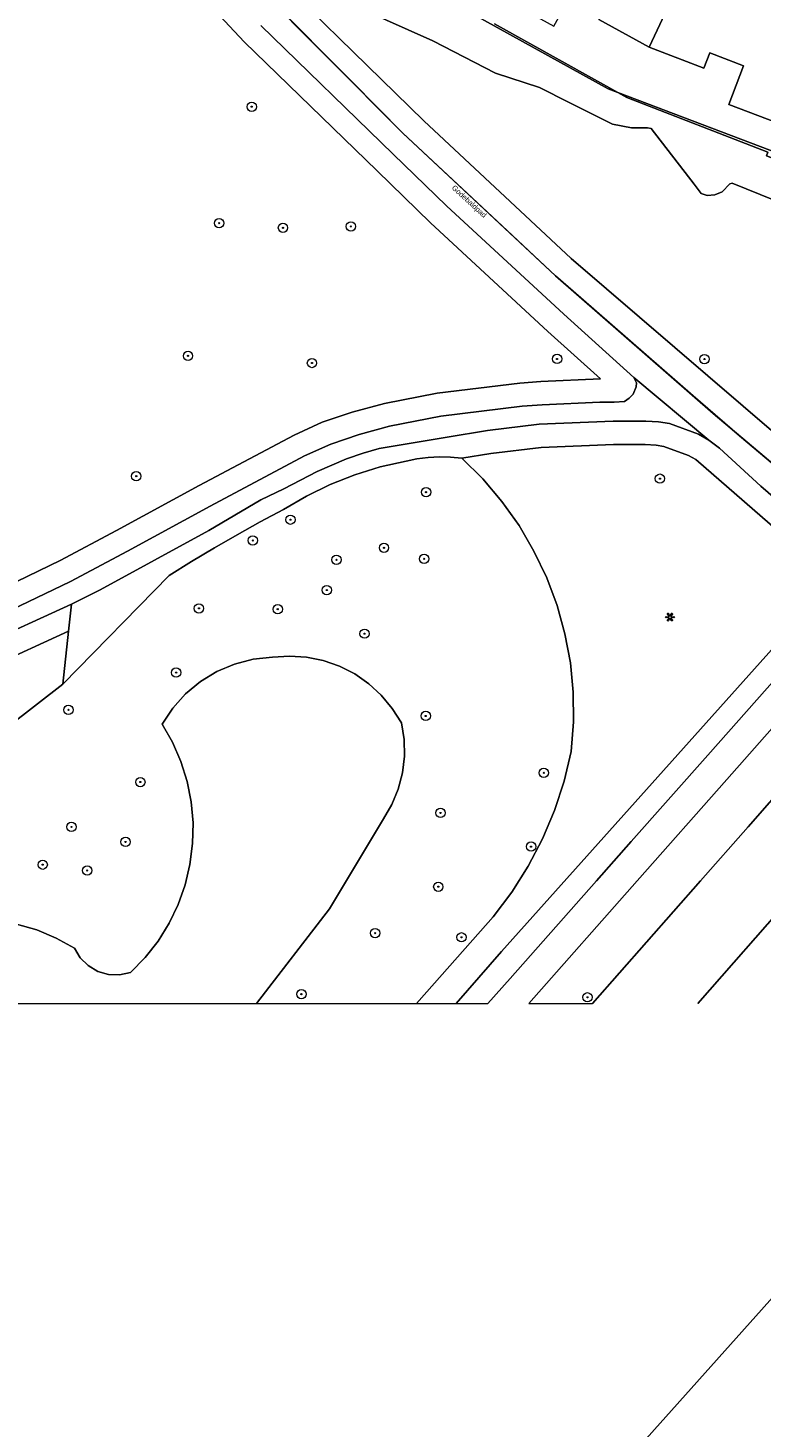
# Model space of a CAD drawing. Header units: metres. Extents: x 207466 to 209466, y 475780 to 477780.
# Tile 52 of 189: x 208136 to 208198, y 476153 to 476273. Entities that reach past the tile are written whole.
import ezdxf

# ---------------------------------------------------------------- set-up
doc = ezdxf.new("R2010")
doc.units = ezdxf.units.M
doc.layers.get('0').update_dxf_attribs({"color": 253, "linetype": 'CONTINUOUS'})
for name, color, linetype, lineweight, true_color in [('B-RO-GR-BEPLANTING_CULTUUR_BODEMBEDEKKER-GV', 7, 'CONTINUOUS', 0, 0x6d8a47), ('B-RO-GR-BEPLANTING_CULTUUR_BOSPLANTSOEN-GV', 7, 'CONTINUOUS', 0, 0x6d8a47), ('B-RO-GR-BOOM-S', 7, 'CONTINUOUS', 0, 0x6d8a47), ('B-RO-OG-BEBOUWING-GV', 7, 'CONTINUOUS', 0, 0xa50000)]:
    doc.layers.add(name, color=color, linetype=linetype, lineweight=lineweight, true_color=true_color)
for name, color, linetype, lineweight in [('B-RO-IE-KUNSTOBJECT-S', 253, 'CONTINUOUS', 0), ('B-RO-OG-TERREIN_CULTUURSCHEIDING-GV', 253, 'CONTINUOUS', 0), ('B-RO-OG-TERREIN_ERF-GV', 253, 'CONTINUOUS', 0), ('B-RO-OG-TOPOGRAFIE-T18', 7, 'CONTINUOUS', 0), ('B-RO-VH-VERHARDING_ASFALT-GV', 253, 'CONTINUOUS', 0), ('B-RO-VH-VERHARDING_TEGEL-GV', 253, 'CONTINUOUS', 0), ('B-WE-KG-GRENS_PERCEEL-GV', 150, 'CONTINUOUS', 18)]:
    doc.layers.add(name, color=color, linetype=linetype, lineweight=lineweight)
doc.styles.add('NLCS-ISO-M200-T18', font='NLCS-ISO.ttf', dxfattribs={"height": 1.8})

# ---------------------------------------------------------------- blocks, each defined once
blk = doc.blocks.new('SIE-KUNSTOBJECT-SO1')
at = {"color": 0, "linetype": 'ByBlock', "lineweight": -2, "extrusion": (0, 0, -1), "flags": 128}
blk.add_lwpolyline([(-0.2657, -0.73, -0.7002), (0.2657, -0.73), (0.557, -1.5303, 1), (1.0468, -1.2475), (0.4994, -0.5951, -0.7002), (0.7651, -0.1349), (1.6037, -0.2828, 1), (1.6037, 0.2828), (0.7651, 0.1349, -0.7002), (0.4994, 0.5951), (1.0468, 1.2475, 1), (0.557, 1.5303), (0.2657, 0.73, -0.7002), (-0.2657, 0.73), (-0.557, 1.5303, 1), (-1.0468, 1.2475), (-0.4994, 0.5951, -0.7002), (-0.7651, 0.1349), (-1.6037, 0.2828, 1), (-1.6037, -0.2828), (-0.7651, -0.1349, -0.7002), (-0.4994, -0.5951), (-1.0468, -1.2475, 1), (-0.557, -1.5303), (-0.2657, -0.73)], format="xyb", dxfattribs=at)
blk = doc.blocks.new('SGR-BOOM_01-SO1')
at = {"linetype": 'Continuous'}
h = blk.add_hatch(color=0, dxfattribs=at)
edge = h.paths.add_edge_path()
edge.add_arc((0, 0), 0.25, 0, 360)
at = {"color": 0, "linetype": 'ByBlock', "lineweight": -2}
for radius in [2, 0.25]:
    blk.add_circle((0, 0), radius, dxfattribs=at)

msp = doc.modelspace()

# ---------------------------------------------------------------- linework, layer by layer
at = {"layer": 'B-RO-GR-BEPLANTING_CULTUUR_BODEMBEDEKKER-GV', "flags": 128}
for points in [[(208215.36, 476256.64), (208185.35, 476268.04), (208160.02, 476282.05)], [(208164.21, 476274.87), (208170.31, 476272.15), (208175.67, 476269.39), (208179.45, 476268.14), (208181.99, 476266.85), (208185.72, 476265), (208187.36, 476264.7), (208188.71, 476264.69), (208189.05, 476264.64), (208192.74, 476259.86), (208193.33, 476259.04), (208193.85, 476258.87), (208194.51, 476258.94), (208195.13, 476259.21), (208195.79, 476259.89), (208196, 476259.93), (208203.19, 476257.02)]]:
    msp.add_lwpolyline(points, dxfattribs=at)
at = {"layer": 'B-RO-GR-BEPLANTING_CULTUUR_BOSPLANTSOEN-GV', "flags": 128}
for points in [[(208155.16, 476189.55), (208168.89, 476189.55), (208173.74, 476195.03), (208175.49, 476197), (208177.08, 476199.11), (208178.49, 476201.35), (208179.71, 476203.69), (208180.74, 476206.12), (208181.56, 476208.63), (208182.18, 476211.19), (208182.38, 476213.72), (208182.35, 476216.26), (208182.11, 476218.78), (208181.64, 476221.27), (208180.96, 476223.71), (208180.08, 476226.09), (208178.98, 476228.38), (208177.7, 476230.56), (208176.23, 476232.63), (208174.58, 476234.56), (208172.78, 476236.34), (208171.82, 476236.43), (208170.86, 476236.45), (208169.9, 476236.4), (208168.94, 476236.28), (208168, 476236.08), (208165.78, 476235.59), (208163.61, 476234.92), (208161.49, 476234.09), (208159.45, 476233.09), (208157.49, 476231.94), (208155.49, 476230.88), (208153.51, 476229.78), (208151.55, 476228.65), (208149.6, 476227.48), (208147.67, 476226.29), (208138.55, 476216.96), (208133.95, 476213.38)], [(208134.58, 476196.37), (208136.31, 476195.87), (208137.97, 476195.17), (208139.54, 476194.3), (208140.04, 476193.48), (208140.72, 476192.81), (208141.55, 476192.32), (208142.47, 476192.06), (208143.42, 476192.02), (208144.36, 476192.23), (208145.61, 476193.51), (208146.72, 476194.92), (208147.67, 476196.45), (208148.45, 476198.06), (208149.05, 476199.75), (208149.46, 476201.5), (208149.69, 476203.28), (208149.72, 476205.07), (208149.56, 476206.86), (208149.21, 476208.62), (208148.67, 476210.33), (208147.95, 476211.97), (208147.06, 476213.53), (208147.98, 476214.91), (208149.08, 476216.13), (208150.36, 476217.18), (208151.77, 476218.04), (208153.29, 476218.68), (208154.89, 476219.09), (208156.53, 476219.27), (208158, 476219.37), (208159.46, 476219.28), (208160.9, 476218.99), (208162.29, 476218.51), (208163.6, 476217.84), (208164.8, 476217), (208165.88, 476216.01), (208166.82, 476214.88), (208167.6, 476213.63), (208167.83, 476212.22), (208167.87, 476210.78), (208167.7, 476209.35), (208167.34, 476207.96), (208166.79, 476206.63), (208166.06, 476205.4), (208161.42, 476197.68), (208155.16, 476189.55)]]:
    msp.add_lwpolyline(points, dxfattribs=at)
at = {"layer": 'B-RO-OG-BEBOUWING-GV', "flags": 128}
for points in [[(208135.76, 476300.37), (208160.02, 476282.05), (208185.35, 476268.04), (208215.36, 476256.64), (208217.34, 476261.86), (208218.08, 476261.58), (208219.75, 476265.98), (208219.01, 476266.26), (208221.68, 476273.27), (208210.83, 476277.39), (208204.47, 476279.84), (208194.49, 476283.63), (208185.18, 476288.8), (208179.21, 476292.1), (208169.9, 476297.28), (208161.38, 476303.7), (208155.91, 476307.78), (208146.63, 476314.78), (208142.09, 476308.77), (208141.48, 476309.22), (208138.63, 476305.45), (208139.24, 476304.99), (208135.76, 476300.37)], [(208188.86, 476271.6), (208194.49, 476283.63), (208185.18, 476288.8), (208185.87, 476290.06), (208179.91, 476293.36), (208179.21, 476292.1), (208169.9, 476297.28), (208162.66, 476286.1), (208167.05, 476283.67), (208167.61, 476284.7), (208170.33, 476283.2), (208168.6, 476280.07), (208180.68, 476273.4), (208182.4, 476276.52), (208185.12, 476275.02), (208184.55, 476273.99), (208188.86, 476271.6)], [(208211.34, 476278.74), (208204.99, 476281.19), (208204.47, 476279.84), (208194.49, 476283.63), (208188.86, 476271.6), (208193.57, 476269.81), (208194.07, 476271.11), (208196.96, 476270.01), (208195.71, 476266.7), (208208.61, 476261.8), (208209.86, 476265.11), (208212.76, 476264), (208212.27, 476262.71), (208216.98, 476260.91), (208217.34, 476261.86), (208218.08, 476261.58), (208219.75, 476265.98), (208219.01, 476266.26), (208221.68, 476273.27), (208210.83, 476277.39), (208211.34, 476278.74)]]:
    msp.add_lwpolyline(points, dxfattribs=at)
at = {"layer": 'B-RO-OG-TERREIN_CULTUURSCHEIDING-GV', "flags": 128}
for points in [[(208155, 476277.04), (208167.72, 476264.24), (208180.84, 476251.98), (208194.37, 476240.18), (208208.96, 476227.87), (208209.64, 476228.63), (208244.08, 476267.56), (208243.96, 476267.64), (208242.2, 476267.2), (208226.32, 476248.72), (208225.32, 476249.78), (208208.67, 476230.73), (208182.18, 476253.47), (208169.52, 476265.3), (208138, 476296.09)], [(208138, 476296.09), (208169.52, 476265.3), (208182.18, 476253.47), (208208.67, 476230.73), (208225.32, 476249.78)], [(208132.67, 476224.85), (208138.31, 476227.57), (208143.15, 476230.14), (208150.25, 476234.01), (208158.4, 476238.33), (208160.81, 476239.43), (208163.39, 476240.3), (208166.14, 476241.04), (208170.67, 476241.91), (208177.78, 476242.79), (208179.57, 476242.93), (208184.68, 476243.15), (208180.18, 476247.22), (208170.11, 476256.54), (208165.52, 476261), (208154.12, 476272.08), (208139.01, 476288.22)], [(208139.01, 476288.22), (208154.12, 476272.08), (208165.52, 476261), (208170.11, 476256.54), (208180.18, 476247.22), (208184.68, 476243.15), (208179.57, 476242.93), (208177.78, 476242.79), (208170.67, 476241.91), (208166.14, 476241.04), (208163.39, 476240.3), (208160.81, 476239.43), (208158.4, 476238.33), (208150.25, 476234.01), (208143.15, 476230.14), (208138.31, 476227.57), (208132.67, 476224.85)], [(208203.19, 476257.02), (208196, 476259.93), (208195.79, 476259.89), (208195.13, 476259.21), (208194.51, 476258.94), (208193.85, 476258.87), (208193.33, 476259.04), (208192.74, 476259.86), (208189.05, 476264.64), (208188.71, 476264.69), (208187.36, 476264.7), (208185.72, 476265), (208181.99, 476266.85), (208179.45, 476268.14), (208175.67, 476269.39), (208170.31, 476272.15), (208164.21, 476274.87)], [(208166.91, 476262.44), (208155.55, 476273.48)], [(208133.44, 476223), (208139.21, 476225.78), (208144.09, 476228.37), (208151.19, 476232.24), (208159.28, 476236.54), (208161.55, 476237.56), (208163.98, 476238.38), (208166.59, 476239.09), (208170.98, 476239.94), (208177.98, 476240.8), (208179.69, 476240.93), (208184.62, 476241.15), (208185.85, 476241.15), (208186.76, 476241.22), (208187.14, 476241.49), (208187.48, 476241.84), (208187.76, 476242.48), (208187.79, 476242.81), (208187.55, 476243.26), (208181.53, 476248.7), (208171.48, 476257.99), (208166.91, 476262.44)], [(208207.47, 476226.18), (208198.45, 476233.94), (208194.9, 476237.21), (208193.98, 476237.89), (208193.11, 476238.41), (208190.62, 476239.31), (208189.68, 476239.45), (208188.58, 476239.51), (208185.78, 476239.53), (208179.43, 476239.27), (208175, 476238.73), (208171.54, 476238.16), (208165.7, 476237.19), (208164.31, 476236.79), (208162.89, 476236.29), (208160.38, 476235.21), (208157.52, 476233.72), (208155.55, 476232.77), (208151.09, 476230.14), (208141.76, 476225.06), (208139.29, 476223.81), (208139.04, 476221.5), (208138.55, 476216.96), (208147.67, 476226.29), (208149.6, 476227.48), (208151.55, 476228.65), (208153.51, 476229.78), (208155.49, 476230.88), (208157.49, 476231.94), (208159.45, 476233.09), (208161.49, 476234.09), (208163.61, 476234.92), (208165.78, 476235.59), (208168, 476236.08), (208168.94, 476236.28), (208169.9, 476236.4), (208170.86, 476236.45), (208171.82, 476236.43), (208172.78, 476236.34), (208175.28, 476236.75), (208179.59, 476237.27), (208185.81, 476237.53), (208188.52, 476237.51), (208189.48, 476237.46), (208190.12, 476237.36), (208192.25, 476236.59), (208192.87, 476236.22), (208204.74, 476225.92), (208176.2, 476194.03), (208172.31, 476189.55)], [(208168.89, 476189.55), (208172.31, 476189.55), (208176.2, 476194.03), (208204.74, 476225.92), (208192.87, 476236.22), (208192.25, 476236.59), (208190.12, 476237.36), (208189.48, 476237.46), (208188.52, 476237.51), (208185.81, 476237.53), (208179.59, 476237.27), (208175.28, 476236.75), (208172.78, 476236.34), (208174.58, 476234.56), (208176.23, 476232.63), (208177.7, 476230.56), (208178.98, 476228.38), (208180.08, 476226.09), (208180.96, 476223.71), (208181.64, 476221.27), (208182.11, 476218.78), (208182.35, 476216.26), (208182.38, 476213.72), (208182.18, 476211.19), (208181.56, 476208.63), (208180.74, 476206.12), (208179.71, 476203.69), (208178.49, 476201.35), (208177.08, 476199.11), (208175.49, 476197), (208173.74, 476195.03), (208168.89, 476189.55)], [(208172.31, 476189.55), (208175.03, 476189.55), (208176.95, 476191.71), (208184.35, 476200.08), (208187.32, 476203.45), (208193.89, 476210.88), (208207.41, 476226.11)], [(208139.04, 476221.5), (208139.29, 476223.81), (208131.52, 476220.28), (208127.76, 476218.86), (208124.34, 476217.91), (208121.4, 476216.97), (208108.69, 476213.68), (208108, 476213.43), (208107.58, 476213.08), (208107.17, 476212.54), (208106.84, 476211.79), (208105.34, 476207.34), (208105.86, 476207.33), (208108.9, 476211.51), (208108.97, 476211.62), (208109.02, 476211.67), (208109.28, 476211.77), (208121.96, 476215.05), (208124.91, 476216), (208128.39, 476216.96), (208132.28, 476218.43), (208139.04, 476221.5)], [(208178.53, 476189.55), (208184.01, 476189.55), (208193.27, 476200.08), (208197.36, 476204.73), (208207.94, 476216.78), (208212.5, 476221.97), (208211.9, 476222.49), (208209.51, 476224.59), (208209.35, 476224.41), (208195.53, 476208.79), (208187.83, 476200.08), (208178.53, 476189.55)], [(208138.55, 476216.96), (208139.04, 476221.5), (208132.28, 476218.43), (208128.39, 476216.96), (208124.91, 476216), (208121.96, 476215.05), (208109.28, 476211.77), (208109.02, 476211.67), (208108.97, 476211.62), (208108.9, 476211.51), (208105.86, 476207.33), (208115.86, 476207.29), (208129.38, 476206.45), (208133.95, 476213.38), (208138.55, 476216.96)], [(208114.87, 476189.55), (208155.16, 476189.55), (208161.42, 476197.68), (208166.06, 476205.4), (208166.79, 476206.63), (208167.34, 476207.96), (208167.7, 476209.35), (208167.87, 476210.78), (208167.83, 476212.22), (208167.6, 476213.63), (208166.82, 476214.88), (208165.88, 476216.01), (208164.8, 476217), (208163.6, 476217.84), (208162.29, 476218.51), (208160.9, 476218.99), (208159.46, 476219.28), (208158, 476219.37), (208156.53, 476219.27), (208154.89, 476219.09), (208153.29, 476218.68), (208151.77, 476218.04), (208150.36, 476217.18), (208149.08, 476216.13), (208147.98, 476214.91), (208147.06, 476213.53), (208147.95, 476211.97), (208148.67, 476210.33), (208149.21, 476208.62), (208149.56, 476206.86), (208149.72, 476205.07), (208149.69, 476203.28), (208149.46, 476201.5), (208149.05, 476199.75), (208148.45, 476198.06), (208147.67, 476196.45), (208146.72, 476194.92), (208145.61, 476193.51), (208144.36, 476192.23), (208143.42, 476192.02), (208142.47, 476192.06), (208141.55, 476192.32), (208140.72, 476192.81), (208140.04, 476193.48), (208139.54, 476194.3), (208137.97, 476195.17), (208136.31, 476195.87), (208134.58, 476196.37)], [(208215.28, 476214.89), (208212.79, 476212.05), (208202.29, 476200.08), (208201.09, 476198.71), (208193.04, 476189.55)]]:
    msp.add_lwpolyline(points, dxfattribs=at)
at = {"layer": 'B-RO-OG-TERREIN_ERF-GV', "flags": 128}
msp.add_lwpolyline([(208160.02, 476282.05), (208185.35, 476268.04), (208215.36, 476256.64), (208216.98, 476260.91), (208212.27, 476262.71), (208212.76, 476264), (208209.86, 476265.11), (208208.61, 476261.8), (208195.71, 476266.7), (208196.96, 476270.01), (208194.07, 476271.11), (208193.57, 476269.81), (208188.86, 476271.6), (208184.55, 476273.99)], dxfattribs=at)
at = {"layer": 'B-RO-VH-VERHARDING_ASFALT-GV', "flags": 128}
for points in [[(208194.37, 476240.18), (208180.84, 476251.98), (208167.72, 476264.24), (208155, 476277.04)], [(208155.55, 476273.48), (208166.91, 476262.44), (208171.48, 476257.99), (208181.53, 476248.7), (208187.55, 476243.26), (208193.98, 476237.89), (208194.9, 476237.21), (208198.45, 476233.94), (208207.47, 476226.18), (208208.96, 476227.87), (208194.37, 476240.18)], [(208131.52, 476220.28), (208139.29, 476223.81), (208141.76, 476225.06), (208151.09, 476230.14), (208155.55, 476232.77), (208157.52, 476233.72), (208160.38, 476235.21), (208162.89, 476236.29), (208164.31, 476236.79), (208165.7, 476237.19), (208171.54, 476238.16), (208175, 476238.73), (208179.43, 476239.27), (208185.78, 476239.53), (208188.58, 476239.51), (208189.68, 476239.45), (208190.62, 476239.31), (208193.11, 476238.41), (208193.98, 476237.89), (208187.55, 476243.26), (208187.79, 476242.81), (208187.76, 476242.48), (208187.48, 476241.84), (208187.14, 476241.49), (208186.76, 476241.22), (208185.85, 476241.15), (208184.62, 476241.15), (208179.69, 476240.93), (208177.98, 476240.8), (208170.98, 476239.94), (208166.59, 476239.09), (208163.98, 476238.38), (208161.55, 476237.56), (208159.28, 476236.54), (208151.19, 476232.24), (208144.09, 476228.37), (208139.21, 476225.78), (208133.44, 476223)], [(208193.04, 476189.55), (208201.09, 476198.71), (208202.29, 476200.08), (208212.79, 476212.05), (208207.94, 476216.78), (208197.36, 476204.73), (208193.27, 476200.08), (208184.01, 476189.55)]]:
    msp.add_lwpolyline(points, dxfattribs=at)
at = {"layer": 'B-RO-VH-VERHARDING_TEGEL-GV', "flags": 128}
for points in [[(208187.83, 476200.08), (208195.53, 476208.79), (208209.35, 476224.41), (208207.41, 476226.11), (208193.89, 476210.88), (208187.32, 476203.45), (208184.35, 476200.08), (208176.95, 476191.71), (208175.03, 476189.55)], [(208178.53, 476189.55), (208187.83, 476200.08)]]:
    msp.add_lwpolyline(points, dxfattribs=at)
at = {"layer": 'B-WE-KG-GRENS_PERCEEL-GV'}
for points in [[(208253.48, 476278.26), (208244.12, 476267.82), (208235.45, 476258.07), (208221.76, 476242.68), (208210.38, 476229.74), (208210.02, 476229.5), (208209.62, 476229.31), (208209.21, 476229.18), (208208.78, 476229.12), (208208.35, 476229.12), (208207.92, 476229.19), (208207.5, 476229.31), (208207.11, 476229.5), (208206.75, 476229.74), (208196.63, 476238.27), (208192.64, 476241.7), (208183.01, 476250.09), (208180.84, 476251.98), (208176.68, 476255.87), (208167.72, 476264.24), (208163.34, 476268.65), (208156.45, 476275.58)], [(208156.45, 476275.58), (208163.34, 476268.65), (208167.72, 476264.24), (208176.68, 476255.87), (208180.84, 476251.98), (208183.01, 476250.09), (208192.64, 476241.7), (208196.63, 476238.27), (208206.75, 476229.74), (208207.11, 476229.5), (208207.5, 476229.31), (208207.92, 476229.19), (208208.35, 476229.12), (208208.78, 476229.12), (208209.21, 476229.18), (208209.62, 476229.31), (208210.02, 476229.5), (208210.38, 476229.74), (208221.76, 476242.68), (208235.45, 476258.07), (208244.12, 476267.82), (208253.48, 476278.26)], [(208175.6, 476273.6), (208186.96, 476267.28), (208199.06, 476262.6), (208198.94, 476262.29), (208203.35, 476260.59), (208203.47, 476260.9), (208215.27, 476256.34), (208217.48, 476262.26), (208219.95, 476261.27), (208221.39, 476261.92), (208235.26, 476267.61), (208240.75, 476269.86), (208236.21, 476273.1), (208233.47, 476271.98), (208219.6, 476266.28), (208219.09, 476266.49), (208221.68, 476273.27)], [(208221.68, 476273.27), (208219.09, 476266.49), (208219.6, 476266.28), (208233.47, 476271.98), (208236.21, 476273.1), (208240.75, 476269.86), (208235.26, 476267.61), (208221.39, 476261.92), (208219.95, 476261.27), (208217.48, 476262.26), (208215.27, 476256.34), (208203.47, 476260.9), (208203.35, 476260.59), (208198.94, 476262.29), (208199.06, 476262.6), (208186.96, 476267.28), (208175.6, 476273.6)]]:
    msp.add_lwpolyline(points, dxfattribs=at)
for points in [[(208150.96, 476111.7), (208157.04, 476118), (208157.39, 476117.6), (208166.57, 476127.57), (208186.43, 476149.77), (208199.71, 476164.62), (208204.46, 476169.87), (208213.84, 476180.79), (208237.25, 476160.11), (208234.05, 476156.49), (208233.88, 476156.33), (208250.95, 476141.21), (208243.88, 476133.26), (208239.69, 476128.53), (208235.36, 476123.69), (208234.1, 476122.28), (208228.86, 476116.4), (208222.27, 476109), (208215.98, 476101.94), (208199.14, 476116.98), (208175.27, 476089.97), (208161.88, 476102.44), (208161.3, 476101.76)], [(208233.88, 476156.33), (208234.05, 476156.49), (208237.25, 476160.11), (208213.84, 476180.79), (208204.46, 476169.87), (208199.71, 476164.62), (208186.43, 476149.77), (208166.57, 476127.57), (208157.39, 476117.6), (208157.04, 476118), (208150.96, 476111.7), (208161.3, 476101.76), (208161.88, 476102.44), (208175.27, 476089.97), (208199.14, 476116.98), (208205.27, 476123.91), (208211.95, 476131.48), (208218.45, 476138.83), (208222.59, 476143.52), (208226.77, 476148.24)]]:
    msp.add_lwpolyline(points, close=True, dxfattribs=at)

# ---------------------------------------------------------------- block references
at = {"layer": 'B-RO-GR-BOOM-S', "xscale": 0.2, "yscale": 0.2, "zscale": 0.2}
for p in [(208154.76, 476266.5), (208151.96, 476256.51), (208157.44, 476256.11), (208163.27, 476256.23), (208149.29, 476245.12), (208159.93, 476244.51), (208180.96, 476244.86), (208193.61, 476244.85), (208144.85, 476234.8), (208189.79, 476234.59), (208169.72, 476233.43), (208158.08, 476231.07), (208154.85, 476229.29), (208166.11, 476228.66), (208162.03, 476227.63), (208169.55, 476227.71), (208161.2, 476225.03), (208150.23, 476223.46), (208156.99, 476223.39), (208164.44, 476221.29), (208148.27, 476217.95), (208139.03, 476214.75), (208169.69, 476214.23), (208179.82, 476209.35), (208145.2, 476208.56), (208170.96, 476205.91), (208139.29, 476204.71), (208143.93, 476203.42), (208178.73, 476203.02), (208136.82, 476201.47), (208140.64, 476200.97), (208170.77, 476199.58), (208165.35, 476195.6), (208172.76, 476195.24), (208159.02, 476190.36), (208183.57, 476190.09)]:
    msp.add_blockref('SGR-BOOM_01-SO1', p, dxfattribs=at)
at = {"layer": 'B-RO-IE-KUNSTOBJECT-S', "xscale": 0.2, "yscale": 0.2, "zscale": 0.2}
msp.add_blockref('SIE-KUNSTOBJECT-SO1', (208190.65, 476222.71), dxfattribs=at)

# ---------------------------------------------------------------- texts
at = {"layer": 'B-RO-OG-TOPOGRAFIE-T18', "insert": (208173.38, 476258.33), "char_height": 0.45, "attachment_point": 5, "rotation": 317.5, "line_spacing_factor": 0.8, "style": 'NLCS-ISO-M200-T18'}
msp.add_mtext('{\\fArial|b0|i0|c0|p34;\\C256;Godebaldpad}', dxfattribs=at)

doc.saveas('drawing.dxf')
